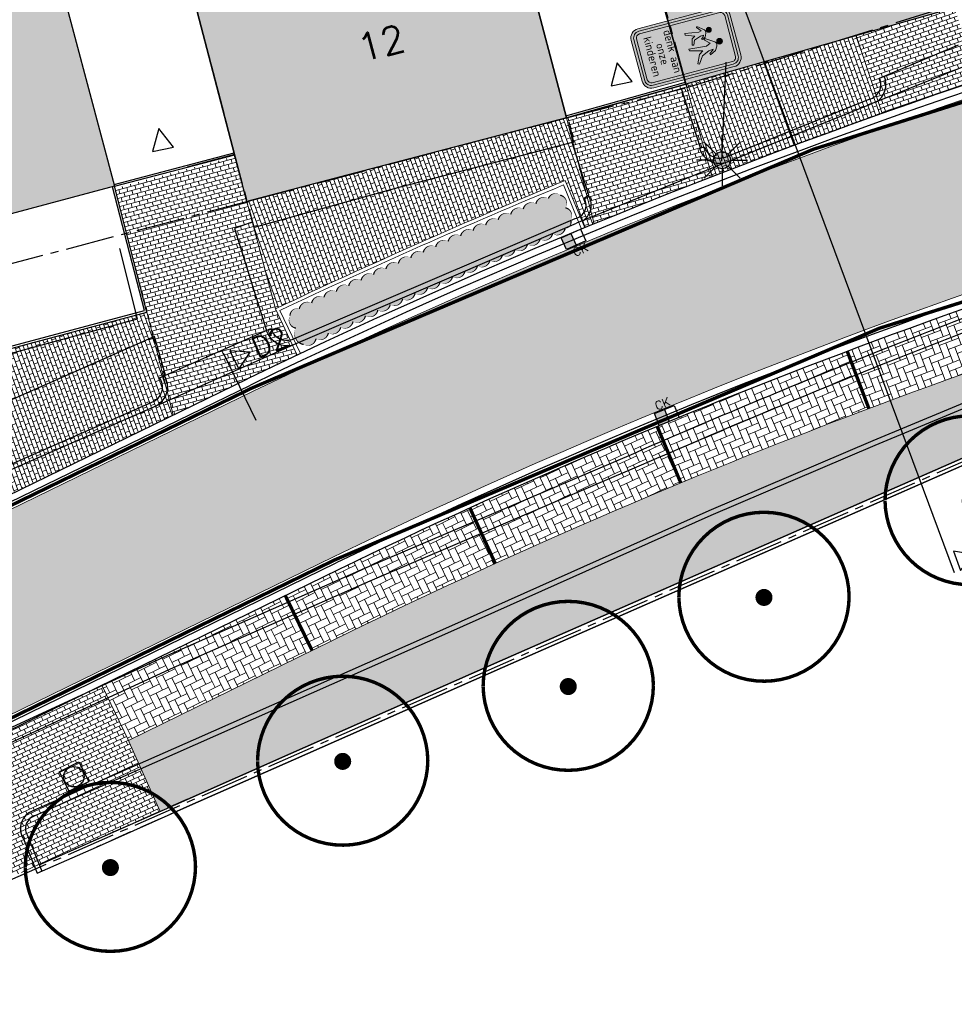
# Model space of a CAD drawing. Header units: metres. Extents: x 202922 to 203755, y 348928 to 349702.
# Tile 13 of 256: x 203115 to 203143, y 349309 to 349338. Entities that reach past the tile are written whole.
import ezdxf
from ezdxf.enums import TextEntityAlignment as Align

# ---------------------------------------------------------------- set-up
doc = ezdxf.new("R2010")
doc.units = ezdxf.units.M
for name, pattern in [('1-200 CENTER', [4.28625, 2.8575, -0.47625, 0.47625, -0.47625]), ('1-200 HIDDEN', [0.9525, 0.635, -0.3175]), ('PH 1-1 STREEP', [2, 1, -1])]:
    doc.linetypes.add(name, pattern=pattern)
for name, color, linetype in [('bgt.onbegroeidterreindeel', 252, 'Continuous'), ('PH-BEST-BEBOUWING', 1, 'Continuous'), ('PH-BEST-BEBOUWING-ARCERING', 254, 'Continuous'), ('PH-BEST-HUISNUMMER', 7, 'Continuous'), ('PH-BEST-INRIT', 8, 'Continuous'), ('PH-BEST-KADASTRALE-GRENS', 240, '1-200 CENTER'), ('PH-BEST-MUUR-INDICATIEF INGETEKEND', 1, 'Continuous'), ('PH-BEST-POORT', 8, '1-200 HIDDEN'), ('PH-INM-BOOM-HANDHAVEN', 96, 'Continuous'), ('PH-INM-HEKWERK', 6, '1-200 HEKWERK'), ('PH-INM-KANTVERHARDING', 253, 'Continuous'), ('PH-NIEUW-AAND-N-PROF', 1, 'Continuous'), ('PH-NIEUW-BAND-5-20', 150, 'Continuous'), ('PH-NIEUW-BEBORDING BLOCKS', 7, 'Continuous'), ('PH-NIEUW-BEPLANTING- OMRANDING', 96, 'Continuous'), ('PH-NIEUW-BEPLANTING-BLOKHAAG', 75, 'Continuous'), ('PH-NIEUW-KANTLAAG-SBS', 20, '1-200 HIDDEN'), ('PH-NIEUW-LICHTMAST-KROMMAST', 50, 'Continuous'), ('PH-RIO-KOLK', 7, 'Continuous'), ('PH-RIO-PUTRAND-AANBRENGEN', 7, 'Continuous')]:
    doc.layers.add(name, color=color, linetype=linetype)
doc.layers.add('PH-NIEUW-AFSCHEIDING MATERIAAL PARKEERVAK', color=7, linetype='PH 1-1 STREEP', true_color=0x93272c)
for name, color, linetype, lineweight in [('PH-NIEUW-AFSCHEIDING PARKEERVAK MAATVOERING', 252, 'Continuous', 5), ('PH-NIEUW-OPSLUITBAND-10', 240, 'Continuous', 18), ('PH-NIEUW-OPSLUITBAND-6', 30, 'Continuous', 30), ('PH-NIEUW-SBS-KF-ELLEBOOGVERBAND-BRUIN-PVAK', 252, 'Continuous', 5)]:
    doc.layers.add(name, color=color, linetype=linetype, lineweight=lineweight)
for name, color, linetype, lineweight, true_color in [('PH-NIEUW-SBS-DF-HALFSTEENSVERBAND-ROOD-INRIT (1.5-3))', 7, 'Continuous', 5, 0x93272c), ('PH-NIEUW-SBS-DF-HALFSTEENSVERBAND-ROOD-INRIT (GROTER 3)', 7, 'Continuous', 5, 0x93272c), ('PH-NIEUW-SBS-DF-HALFSTEENSVERBAND-ROOD-TROTTOIR (1.5-3)', 7, 'Continuous', 5, 0x93272c), ('PH-NIEUW-SBS-DF-HALFSTEENSVERBAND-ROOD-TROTTOIR (GROTER 3)', 7, 'Continuous', 5, 0x93272c), ('PH-NIEUW-SBS-KF-ROOD-BRUIN- KEPERVERBAND RIJWEG', 7, 'Continuous', 5, 0x572d2d)]:
    doc.layers.add(name, color=color, linetype=linetype, lineweight=lineweight, true_color=true_color)
doc.styles.add('NLCS-RVV-M200-T25', font='txt')
doc.styles.add('ROMANS', font='romans.shx')
doc.linetypes.add('1-200 HEKWERK', pattern='A,1.5,-0.4,["X",ROMANS,S=0.24,R=0,X=-0.275,Y=-0.12],-0.05', length=1.95)
pattern_1 = [(116, (193788.3856485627, 315245.541670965), (-0.2717119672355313, 0.09355793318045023), [0.6095999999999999, -0.2032]), (206, (193788.2965716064, 315245.7243057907), (-0.2717119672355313, 0.09355793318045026), [0.6096, -0.2032])]
pattern_2 = [(110, (0, 0), (-0.1145673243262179, -0.04169909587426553), []), (200, (0, 0), (-0.07286822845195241, -0.1562664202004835), [0.12192, -0.12192])]

# ---------------------------------------------------------------- blocks, each defined once
blk = doc.blocks.new('INRITSYMBOOL')
at = {"layer": 'PH-BEST-INRIT'}
blk.add_lwpolyline([(-0.3150000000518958, 0.6299999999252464), (0, 0), (0.3149999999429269, 0.6299999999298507)], close=True, dxfattribs=at)
blk = doc.blocks.new('*U18')
at = {"const_width": 0.1}
blk.add_lwpolyline([(-2.499880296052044, 0.003529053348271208, 0.990402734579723), (2.499814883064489, 0.03042285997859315, 0.990402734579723), (-2.499936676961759, 0.01779357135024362)], format="xyb", dxfattribs=at)
at = {"linetype": 'Continuous', "const_width": 0.25}
blk.add_lwpolyline([(-0.125, 0, 1), (0.125, 0, 1)], format="xyb", close=True, dxfattribs=at)
blk = doc.blocks.new('A$Cca2c030c')
at = {"true_color": 0xffe100}
h = blk.add_hatch(color=2, dxfattribs=at)
h.dxf.hatch_style = 1
h.paths.add_polyline_path([(0.7000000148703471, 7.500000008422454), (2.250000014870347, 7.500000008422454), (2.250000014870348, 7.300000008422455), (0.7000000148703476, 7.300000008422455, 0.414213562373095), (0.2000000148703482, 6.800000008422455), (0.2000000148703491, 0.7000000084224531, 0.4142135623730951), (0.7000000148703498, 0.2000000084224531), (2.25000001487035, 0.200000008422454), (2.250000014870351, 8.422453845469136e-09), (0.7000000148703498, 8.422452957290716e-09, -0.4142135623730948), (1.487034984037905e-08, 0.7000000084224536), (1.487034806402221e-08, 6.800000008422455, -0.4142135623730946)])
at = {"true_color": 0xffffff}
h = blk.add_hatch(color=7, dxfattribs=at)
h.dxf.hatch_style = 1
h.paths.add_polyline_path([(2.250000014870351, 0.4000000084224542), (2.250000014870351, 0.200000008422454), (0.7000000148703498, 0.2000000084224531, -0.4142135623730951), (0.2000000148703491, 0.7000000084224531), (0.2000000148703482, 6.800000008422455, -0.414213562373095), (0.7000000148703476, 7.300000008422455), (2.250000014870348, 7.300000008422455), (2.250000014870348, 7.100000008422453), (0.7000000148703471, 7.100000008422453, 0.4142135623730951), (0.4000000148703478, 6.800000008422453), (0.40000001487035, 0.7000000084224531, 0.4142135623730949), (0.7000000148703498, 0.4000000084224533)])
at = {"true_color": 0xffe100}
h = blk.add_hatch(color=2, dxfattribs=at)
h.dxf.hatch_style = 1
h.paths.add_polyline_path([(4.500000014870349, 6.800000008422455), (4.50000001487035, 0.7000000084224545, -0.4142135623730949), (3.800000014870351, 8.422455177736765e-09), (2.250000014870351, 8.422453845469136e-09), (2.25000001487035, 0.200000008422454), (3.800000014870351, 0.2000000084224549, 0.414213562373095), (4.300000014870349, 0.7000000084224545), (4.300000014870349, 6.800000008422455, 0.4142135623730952), (3.800000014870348, 7.300000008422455), (2.250000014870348, 7.300000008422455), (2.250000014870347, 7.500000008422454), (3.800000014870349, 7.500000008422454, -0.4142135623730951)])
at = {"true_color": 0xffffff}
h = blk.add_hatch(color=7, dxfattribs=at)
h.dxf.hatch_style = 1
h.paths.add_polyline_path([(3.800000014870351, 0.4000000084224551, 0.4142135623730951), (4.10000001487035, 0.7000000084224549), (4.100000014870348, 6.800000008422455, 0.4142135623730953), (3.800000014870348, 7.100000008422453), (2.250000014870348, 7.100000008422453), (2.250000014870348, 7.300000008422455), (3.800000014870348, 7.300000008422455, -0.4142135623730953), (4.300000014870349, 6.800000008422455), (4.300000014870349, 0.7000000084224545, -0.4142135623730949), (3.800000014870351, 0.2000000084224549), (2.250000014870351, 0.200000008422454), (2.250000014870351, 0.4000000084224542)])
at = {"true_color": 0xffe100}
h = blk.add_hatch(color=2, dxfattribs=at)
h.dxf.hatch_style = 1
edge = h.paths.add_edge_path()
edge.add_line((3.800000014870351, 0.4000000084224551), (0.70000001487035, 0.4000000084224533))
edge.add_arc((0.7000000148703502, 0.7000000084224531), 0.2999999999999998, 180, 269.99999999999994, ccw=False)
edge.add_line((0.4000000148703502, 0.7000000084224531), (0.400000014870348, 6.800000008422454))
edge.add_arc((0.700000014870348, 6.800000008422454), 0.3, 450.00000000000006, 540, ccw=False)
edge.add_line((0.7000000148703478, 7.100000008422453), (3.800000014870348, 7.100000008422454))
edge.add_arc((3.800000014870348, 6.800000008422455), 0.2999999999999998, 360, 449.99999999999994, ccw=False)
edge.add_line((4.100000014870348, 6.800000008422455), (4.10000001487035, 0.700000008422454))
edge.add_arc((3.800000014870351, 0.7000000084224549), 0.2999999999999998, 270, 359.99999999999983, ccw=False)
at = {"true_color": 0xff0000}
h = blk.add_hatch(color=1, dxfattribs=at)
h.dxf.hatch_style = 1
h.paths.add_polyline_path([(1.587583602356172, 5.705309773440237, 1), (1.229009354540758, 5.705309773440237, 1)])
h = blk.add_hatch(color=1, dxfattribs=at)
h.dxf.hatch_style = 1
h.paths.add_polyline_path([(2.85706634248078, 5.644582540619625), (2.938020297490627, 5.604105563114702), (3.111530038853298, 5.329379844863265), (3.215640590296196, 5.355407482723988), (3.001653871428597, 5.777615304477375), (2.724033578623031, 5.962679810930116, 0.3900159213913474), (2.374143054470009, 5.907729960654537), (1.954829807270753, 5.254191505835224), (2.056045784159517, 5.196370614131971), (2.37703762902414, 5.554944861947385), (2.518730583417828, 5.228187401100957), (2.405936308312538, 3.935559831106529), (2.54186364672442, 3.935559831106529), (2.787667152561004, 4.872484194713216), (2.981391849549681, 4.571754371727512), (3.629164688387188, 4.279684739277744), (3.675430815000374, 4.401139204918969), (3.13176852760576, 4.765502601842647), (2.894648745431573, 5.300481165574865)])
h = blk.add_hatch(color=1, dxfattribs=at)
h.dxf.hatch_style = 1
h.paths.add_polyline_path([(2.213653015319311, 6.250413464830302, 1), (2.627165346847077, 6.250413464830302, 1)])
h = blk.add_hatch(color=1, dxfattribs=at)
h.dxf.hatch_style = 1
h.paths.add_polyline_path([(1.856508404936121, 5.306246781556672), (1.602032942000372, 5.430595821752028, 0.2821419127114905), (1.330213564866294, 5.404568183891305), (0.960072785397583, 4.907195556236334), (1.020800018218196, 4.869589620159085), (1.336002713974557, 5.138526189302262), (1.393835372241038, 4.93901234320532), (1.226114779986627, 3.935559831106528), (1.350452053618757, 3.935559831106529), (1.590466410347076, 4.58330913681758), (1.732171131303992, 4.351978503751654), (2.194844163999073, 4.221840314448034), (2.212188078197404, 4.349083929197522), (1.870969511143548, 4.502355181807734), (1.714815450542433, 4.982383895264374), (1.688787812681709, 5.219503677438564), (1.807347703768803, 5.158764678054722), (1.934591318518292, 5.019966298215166), (1.995318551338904, 5.092260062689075)])
at = {"color": 250, "lineweight": 0, "true_color": 0x191919}
blk.add_lwpolyline([(3.800000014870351, 8.422454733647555e-09), (0.7000000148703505, 8.422452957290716e-09, -0.4142135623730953), (1.487034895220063e-08, 0.7000000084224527), (1.487034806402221e-08, 6.800000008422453, -0.4142135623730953), (0.7000000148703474, 7.500000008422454), (3.800000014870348, 7.500000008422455, -0.4142135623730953), (4.500000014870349, 6.800000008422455), (4.50000001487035, 0.7000000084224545, -0.4142135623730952)], format="xyb", close=True, dxfattribs=at)
at = {"color": 7, "lineweight": 0, "true_color": 0xffffff}
for points in [[(3.800000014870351, 0.2000000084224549), (0.70000001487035, 0.2000000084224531, -0.414213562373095), (0.2000000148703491, 0.7000000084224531), (0.2000000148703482, 6.800000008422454, -0.414213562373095), (0.7000000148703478, 7.300000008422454), (3.800000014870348, 7.300000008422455, -0.414213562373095), (4.300000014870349, 6.800000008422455), (4.300000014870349, 0.700000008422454, -0.414213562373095)], [(3.800000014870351, 0.4000000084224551), (0.70000001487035, 0.4000000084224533, -0.4142135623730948), (0.4000000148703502, 0.7000000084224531), (0.400000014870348, 6.800000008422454, -0.4142135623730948), (0.7000000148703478, 7.100000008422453), (3.800000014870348, 7.100000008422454, -0.4142135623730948), (4.100000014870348, 6.800000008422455), (4.10000001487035, 0.700000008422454, -0.4142135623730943)]]:
    blk.add_lwpolyline(points, format="xyb", close=True, dxfattribs=at)
at = {"color": 1, "lineweight": 0, "true_color": 0xff0000}
for points in [[(3.675430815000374, 4.401139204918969), (3.131768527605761, 4.765502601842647), (2.894648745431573, 5.300481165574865), (2.85706634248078, 5.644582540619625), (2.938020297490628, 5.604105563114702), (3.111530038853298, 5.329379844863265), (3.215640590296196, 5.355407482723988), (3.001653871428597, 5.777615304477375), (2.724033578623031, 5.962679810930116, 0.3900159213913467), (2.374143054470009, 5.907729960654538), (1.954829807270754, 5.254191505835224), (2.056045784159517, 5.196370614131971), (2.37703762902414, 5.554944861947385), (2.518730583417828, 5.228187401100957), (2.405936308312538, 3.935559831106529), (2.54186364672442, 3.935559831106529), (2.787667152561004, 4.872484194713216), (2.981391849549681, 4.571754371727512), (3.629164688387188, 4.279684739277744)], [(1.934591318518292, 5.019966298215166), (1.995318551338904, 5.092260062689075), (1.856508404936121, 5.306246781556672), (1.602032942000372, 5.430595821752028, 0.2821419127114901), (1.330213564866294, 5.404568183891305), (0.960072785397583, 4.907195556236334), (1.020800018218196, 4.869589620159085), (1.336002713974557, 5.138526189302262), (1.393835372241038, 4.93901234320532), (1.226114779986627, 3.935559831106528), (1.350452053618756, 3.935559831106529), (1.590466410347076, 4.58330913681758), (1.732171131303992, 4.351978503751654), (2.194844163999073, 4.221840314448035), (2.212188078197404, 4.349083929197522), (1.870969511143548, 4.502355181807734), (1.714815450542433, 4.982383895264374), (1.688787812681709, 5.219503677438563), (1.807347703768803, 5.158764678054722)]]:
    blk.add_lwpolyline(points, format="xyb", close=True, dxfattribs=at)
for centre, radius in [((1.408296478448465, 5.705309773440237), 0.1792871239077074), ((2.420409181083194, 6.250413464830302), 0.2067561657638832)]:
    blk.add_circle(centre, radius, dxfattribs=at)
at = {"color": 250, "true_color": 0x191919, "style": 'NLCS-RVV-M200-T25'}
for s, p in [('denk aan', (2.25000001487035, 2.434779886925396)), ('kinderen', (2.25000001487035, 0.8882016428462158)), ('onze', (2.25000001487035, 1.672360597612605))]:
    blk.add_text(s, height=0.5979398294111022, dxfattribs=at).set_placement(p, align=Align.CENTER)
blk = doc.blocks.new('*U37')
blk.add_hatch(color=256).paths.add_polyline_path([(0, 0.3735197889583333), (-0.3145617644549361, 0.3735197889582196), (-0.3145617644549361, 0), (0, 0)])
blk.add_line((0, 0.3735197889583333), (0, 0))
blk.add_lwpolyline([(0.3145617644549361, 0), (-0.3145617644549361, 0), (-0.3145617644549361, 0.3735197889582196), (0.3145617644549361, 0.373519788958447)], close=True)
at = {"style": 'ROMANS'}
blk.add_attdef('CK', (-0.2105282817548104, 0.4292233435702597), '', height=0.25, dxfattribs=at)
blk = doc.blocks.new('*U39')
blk.add_hatch(color=256).paths.add_polyline_path([(0, 0.3735197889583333), (-0.3145617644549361, 0.3735197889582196), (-0.3145617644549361, 0), (0, 0)])
blk.add_line((0, 0.3735197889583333), (0, 0))
blk.add_lwpolyline([(0.3145617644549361, 0), (-0.3145617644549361, 0), (-0.3145617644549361, 0.3735197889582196), (0.3145617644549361, 0.373519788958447)], close=True)
at = {"style": 'ROMANS'}
blk.add_attdef('CK', (-0.1689695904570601, -0.3006113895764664), '', height=0.25, dxfattribs=at)
blk = doc.blocks.new('A$C6E307431')
blk.add_hatch(color=256).paths.add_polyline_path([(0.678998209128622, 0.5102939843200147, 1), (0.821001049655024, 0.989705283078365, 1)])
at = {"color": 9, "flags": 128}
for points in [[(0.7499996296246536, 0.9999996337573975), (0.7499996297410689, 1.499999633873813)], [(0.5729996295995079, 0.9269996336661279), (0.2199996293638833, 1.279999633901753)], [(0.9269996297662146, 0.9269996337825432), (1.279999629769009, 1.279999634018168)], [(0.4999996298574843, 0.7499996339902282), (-3.703753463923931e-07, 0.7499996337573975)], [(0.9999996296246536, 0.7499996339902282), (1.499999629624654, 0.7499996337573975)], [(0.5729996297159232, 0.5729996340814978), (0.2199996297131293, 0.2199996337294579)], [(0.7499996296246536, 0.4999996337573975), (0.749999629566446, -3.660097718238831e-07)], [(0.9269996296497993, 0.5729996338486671), (1.279999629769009, 0.2199996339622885)]]:
    blk.add_lwpolyline(points, dxfattribs=at)
at = {"color": 9}
blk.add_circle((0.7499996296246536, 0.7499996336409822), 0.2499999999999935, dxfattribs=at)
blk = doc.blocks.new('*U31')
for p, q in [((-0.3250000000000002, 0.3249999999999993), (-0.3250000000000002, -0.3250000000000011)), ((-0.3250000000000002, 0.3249999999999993), (0.3250000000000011, 0.3249999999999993)), ((0.3250000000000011, 0.3249999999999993), (0.3249999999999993, -0.3250000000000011)), ((-0.3250000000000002, -0.3250000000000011), (0.3249999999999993, -0.3250000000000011))]:
    blk.add_line(p, q)
blk.add_circle((0, 0), 0.3)

msp = doc.modelspace()

# ---------------------------------------------------------------- hatches: boundary and pattern name
at = {"layer": 'PH-BEST-BEBOUWING-ARCERING'}
for points in [[(203126.778, 349396.225), (203125.933, 349399.255), (203126.116, 349399.306), (203125.367, 349401.87), (203125.269, 349401.843), (203117.244, 349399.601), (203117.876, 349397.339), (203125.774, 349368.421), (203133.01, 349341.93), (203134.65, 349336.16), (203140.153, 349337.725), (203142.352, 349338.35), (203142.531, 349338.401), (203140.324, 349346.038), (203140.698, 349346.177), (203139.361, 349353.406), (203138.088, 349358.948), (203137.739, 349358.891), (203134.402, 349370.71), (203132.995, 349375.762), (203129.768, 349386.808), (203129.43, 349386.717)], [(203131.14, 349335.17), (203124.511, 349333.432), (203121.76, 349332.71), (203121.397, 349334.094), (203120.24, 349338.51), (203116.214, 349353.82), (203113.237, 349365.151), (203118.609, 349366.618), (203121.54, 349355.232), (203122.736, 349355.549), (203125.001, 349346.995), (203125.582, 349344.801), (203126.188, 349342.47), (203128.699, 349343.074), (203129.04, 349343.154), (203129.092, 349343.168), (203129.62, 349340.97)], [(203107.917, 349330.508), (203107.208, 349333.181), (203105.997, 349337.751), (203106.23, 349337.812), (203106.119, 349338.234), (203104.103, 349345.609), (203110.655, 349347.334), (203112.724, 349339.558), (203115.942, 349340.414), (203117.874, 349333.157), (203110.946, 349331.314), (203108.539, 349330.674)]]:
    msp.add_hatch(color=256, dxfattribs=at).paths.add_polyline_path(points)
at = {"layer": 'PH-NIEUW-BEPLANTING-BLOKHAAG'}
h = msp.add_hatch(color=256, dxfattribs=at)
h.dxf.hatch_style = 1
edge = h.paths.add_edge_path()
edge.add_arc((203123.5456165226, 349328.7264184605), 0.2441548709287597, 240.1418346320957, 350.1418345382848)
edge.add_arc((203123.9081745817, 349328.8961010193), 0.2441548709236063, 240.0187502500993, 350.0187501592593)
edge.add_arc((203124.2710963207, 349329.0650043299), 0.2441548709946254, 239.8956658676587, 349.8956657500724)
edge.add_arc((203124.6343800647, 349329.2331276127), 0.2441548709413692, 239.7725814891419, 349.7725813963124)
edge.add_arc((203124.9980241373, 349329.400470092), 0.2441548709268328, 239.6494971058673, 349.6494970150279)
edge.add_arc((203125.3620268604, 349329.5670309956), 0.2441548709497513, 239.5264127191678, 349.526412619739)
edge.add_arc((203125.7263865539, 349329.7328095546), 0.2441548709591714, 239.4033283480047, 349.4033282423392)
edge.add_arc((203126.0911015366, 349329.8978050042), 0.2441548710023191, 239.2802439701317, 349.2802438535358)
edge.add_arc((203126.4561701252, 349330.0620165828), 0.2441548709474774, 239.1571595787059, 349.1571594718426)
edge.add_arc((203126.821590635, 349330.2254435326), 0.2441548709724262, 239.0340752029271, 349.0340750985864)
edge.add_arc((203127.1873613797, 349330.3880850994), 0.2441548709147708, 238.9109908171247, 348.9109907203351)
edge.add_arc((203127.5534806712, 349330.5499405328), 0.2441548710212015, 238.7879064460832, 348.7879063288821)
edge.add_arc((203127.91994682, 349330.7110090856), 0.2441548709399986, 238.6648220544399, 348.6648219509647)
edge.add_arc((203128.2867581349, 349330.8712900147), 0.2441548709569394, 238.5417376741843, 348.5417375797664)
edge.add_arc((203128.653912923, 349331.0307825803), 0.2441548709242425, 238.4186532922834, 348.418653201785)
edge.add_arc((203129.0214094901, 349331.1894860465), 0.2441548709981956, 238.2955689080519, 348.2955687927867)
edge.add_arc((203129.3892461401, 349331.3473996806), 0.2441548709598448, 238.17248453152, 348.1724844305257)
edge.add_arc((203129.7574211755, 349331.5045227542), 0.244154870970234, 238.0494001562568, 348.0494000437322)
edge.add_arc((203130.1259328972, 349331.660854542), 0.2441548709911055, 237.9263157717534, 347.9263156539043)
edge.add_arc((203130.4947796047, 349331.8163943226), 0.2441548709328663, 237.8032313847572, 347.8032312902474)
edge.add_arc((203130.8639595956, 349331.9711413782), 0.2441548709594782, 237.6801470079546, 347.6801469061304)
edge.add_arc((203131.0996991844, 349332.0954727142), 0.1764485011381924, 270.9069102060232, 380.9069101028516)
edge.add_arc((203131.0587221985, 349332.2897950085), 0.2441549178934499, 327.4520768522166, 437.4520767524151)
edge.add_arc((203130.9059579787, 349332.6594747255), 0.2441549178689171, 327.4520768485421, 437.4520767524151)
edge.add_arc((203130.8204531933, 349332.7264031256), 0.2203905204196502, 51.04926172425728, 161.0492616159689)
edge.add_arc((203130.4815973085, 349332.5915672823), 0.2441548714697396, 57.71493222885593, 167.7149321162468)
edge.add_arc((203130.1130637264, 349332.4368305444), 0.2441548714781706, 57.83735909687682, 167.8373589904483)
edge.add_arc((203129.7448616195, 349332.2813066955), 0.2441548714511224, 57.9597859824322, 167.9597858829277)
edge.add_arc((203129.3769926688, 349332.1249964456), 0.2441548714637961, 58.08221285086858, 168.0822127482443)
edge.add_arc((203129.0094585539, 349331.9679005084), 0.2441548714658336, 58.20463973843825, 168.2046396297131)
edge.add_arc((203128.6422609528, 349331.810019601), 0.2441548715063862, 58.32706661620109, 168.3270664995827)
edge.add_arc((203128.2754015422, 349331.6513544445), 0.2441548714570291, 58.44949349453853, 168.4494934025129)
edge.add_arc((203127.9088819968, 349331.491905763), 0.2441548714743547, 58.57192037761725, 168.5719202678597)
edge.add_arc((203127.5427039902, 349331.3316742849), 0.2441548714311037, 58.69434724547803, 168.6943471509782)
edge.add_arc((203127.1768691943, 349331.1706607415), 0.2441548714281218, 58.81677411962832, 168.8167740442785)
edge.add_arc((203126.8113792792, 349331.0088658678), 0.2441548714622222, 58.93920100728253, 168.9392009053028)
edge.add_arc((203126.4462359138, 349330.8462904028), 0.2441548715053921, 59.06162789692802, 169.0616277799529)
edge.add_arc((203126.0814407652, 349330.6829350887), 0.2441548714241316, 59.18405476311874, 169.1840546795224)
edge.add_arc((203125.716995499, 349330.5188006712), 0.244154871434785, 59.30648165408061, 169.3064815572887)
edge.add_arc((203125.3529017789, 349330.3538878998), 0.2441548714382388, 59.42890852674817, 169.4289084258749)
edge.add_arc((203124.9891612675, 349330.1881975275), 0.2441548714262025, 59.55133540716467, 169.5513353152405)
edge.add_arc((203124.6257756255, 349330.0217303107), 0.2441548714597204, 59.67376229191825, 169.6737621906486)
edge.add_arc((203124.2627465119, 349329.8544870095), 0.2441548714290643, 59.79618916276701, 169.7961890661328)
edge.add_arc((203123.9000755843, 349329.6864683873), 0.2441548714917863, 59.91861605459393, 169.9186159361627)
edge.add_arc((203123.5377644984, 349329.5176752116), 0.2441548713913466, 60.04104292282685, 170.0410428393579)
edge.add_arc((203123.2324876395, 349329.363564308), 0.2067531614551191, 71.7344368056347, 181.7344366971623)
edge.add_arc((203123.2379007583, 349329.2363218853), 0.2441549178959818, 150.2956901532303, 260.2956900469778)
edge.add_arc((203123.4787997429, 349328.8347514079), 0.3247253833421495, 150.2956901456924, 260.2956900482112)
at = {"layer": 'PH-NIEUW-SBS-DF-HALFSTEENSVERBAND-ROOD-INRIT (1.5-3))'}
h = msp.add_hatch(dxfattribs=at)
h.set_pattern_fill('AR-B816', color=256, scale=0.0006, angle=19)
h.set_pattern_definition([(19, (0, 0), (-0.03969326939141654, 0.1152776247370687), []), (109, (0, 0), (-0.1549708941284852, 0.07558435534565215), [0.12192, -0.12192])])
h.paths.add_polyline_path([(203142.530994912, 349338.4009985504), (203142.352, 349338.35), (203140.153, 349337.725), (203139.6487204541, 349337.5815877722), (203140.4112468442, 349335.2956620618, -0.004034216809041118), (203143.2472887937, 349336.2781684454)])
h = msp.add_hatch(dxfattribs=at)
h.set_pattern_fill('AR-B816', color=256, scale=0.0006, angle=16)
h.set_pattern_definition([(16, (0, 0), (-0.03360570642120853, 0.1171970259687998), []), (106, (0, 0), (-0.1508027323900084, 0.0835913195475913), [0.12192, -0.12192])])
h.paths.add_polyline_path([(203131.14, 349335.17), (203131.956091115, 349332.0559681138, -0.005010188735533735), (203135.4173590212, 349333.4393634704), (203134.65, 349336.16)])
at = {"layer": 'PH-NIEUW-SBS-DF-HALFSTEENSVERBAND-ROOD-INRIT (GROTER 3)'}
h = msp.add_hatch(dxfattribs=at)
h.set_pattern_fill('AR-B816', color=256, scale=0.0006, angle=15)
h.set_pattern_definition([(15, (193788.3856485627, 315245.541670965), (-0.03155521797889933, 0.1177656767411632), []), (105, (193788.3856485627, 315245.541670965), (-0.1493208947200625, 0.08621045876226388), [0.12192, -0.12192])])
edge = h.paths.add_edge_path()
edge.add_line((203121.4122222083, 349334.0359627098), (203117.8889007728, 349333.0988772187))
edge.add_line((203117.8889007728, 349333.0988772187), (203119.5929666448, 349326.4519033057))
edge.add_line((203119.5929666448, 349326.4519033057), (203121.7727254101, 349327.5054533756))
edge.add_arc((203202.7140954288, 349160.0405499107), 185.9999980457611, 115.29569009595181, 115.7960264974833, ccw=False)
edge.add_line((203123.2381831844, 349328.2058811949), (203122.5972484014, 349329.5620532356))
edge.add_line((203122.5972484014, 349329.5620532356), (203121.76, 349332.71))
edge.add_line((203121.76, 349332.71), (203121.4122222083, 349334.0359627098))
h = msp.add_hatch(dxfattribs=at)
h.set_pattern_fill('AR-B816', color=256, scale=0.0006, angle=25)
h.set_pattern_definition([(25.00000000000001, (0, 0), (-0.05152561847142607, 0.1104970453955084), []), (115, (0, 0), (-0.1620226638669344, 0.05897142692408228), [0.12192, -0.12192])])
h.paths.add_polyline_path([(203110.7554645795, 349315.2214410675), (203112.4144734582, 349311.8169327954), (203113.1543285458, 349312.1441445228), (203117.258993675, 349313.9453372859), (203119.2077082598, 349314.8115746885), (203118.2670943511, 349316.9276117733), (203117.4940634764, 349318.5141907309)])
at = {"layer": 'PH-NIEUW-SBS-DF-HALFSTEENSVERBAND-ROOD-TROTTOIR (1.5-3)'}
h = msp.add_hatch(dxfattribs=at)
h.set_pattern_fill('AR-B816', color=256, scale=0.0006, angle=110)
h.set_pattern_definition(pattern_2)
h.paths.add_polyline_path([(203139.6487204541, 349337.5815877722), (203134.65, 349336.16), (203135.4173590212, 349333.4393634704, -0.007161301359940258), (203140.4112468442, 349335.2956620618)])
h = msp.add_hatch(dxfattribs=at)
h.set_pattern_fill('AR-B816', color=256, scale=0.0006, angle=110)
h.set_pattern_definition(pattern_2)
h.paths.add_polyline_path([(203131.1058682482, 349333.3279154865), (203131.6787340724, 349331.9416165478, -0.0004032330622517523), (203131.956091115, 349332.0559681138), (203131.14, 349335.17), (203124.511, 349333.432), (203121.76, 349332.71), (203122.5972484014, 349329.5620532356, -0.01240824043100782)])
h = msp.add_hatch(dxfattribs=at)
h.set_pattern_fill('AR-B816', color=256, scale=0.0006, angle=115)
h.set_pattern_definition([(115, (0, 0), (-0.1104970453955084, -0.05152561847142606), []), (205, (0, 0), (-0.0589714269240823, -0.1620226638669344), [0.12192, -0.12192])])
edge = h.paths.add_edge_path()
edge.add_line((203125.2536971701, 349320.3024793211), (203118.282481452, 349316.8960328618))
edge.add_line((203118.282481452, 349316.8960328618), (203118.2672581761, 349316.9272755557))
edge.add_line((203118.2672581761, 349316.9272755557), (203119.2077082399, 349314.8115747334))
edge.add_line((203119.2077082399, 349314.8115747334), (203120, 349315.1637620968))
edge.add_line((203120, 349315.1637620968), (203123.045, 349316.507))
edge.add_line((203123.045, 349316.507), (203129.188, 349319.216))
edge.add_line((203129.188, 349319.216), (203150.048551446, 349328.3726281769))
edge.add_line((203150.048551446, 349328.3726281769), (203150.4074201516, 349328.4923154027))
edge.add_line((203150.4074201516, 349328.4923154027), (203149.9287644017, 349330.0338090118))
edge.add_arc((203202.7140962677, 349160.0405481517), 177.9999999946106, 107.2503139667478, 115.7961005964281)
edge.add_line((203125.2538674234, 349320.3025615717), (203125.2536971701, 349320.3024793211))
at = {"layer": 'PH-NIEUW-SBS-DF-HALFSTEENSVERBAND-ROOD-TROTTOIR (GROTER 3)'}
h = msp.add_hatch(dxfattribs=at)
h.set_pattern_fill('AR-B816', color=256, scale=0.0006, angle=110)
h.set_pattern_definition(pattern_2)
h.paths.add_polyline_path([(203118.8198579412, 349329.4675340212), (203108.8419512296, 349326.8064452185), (203110.2530746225, 349321.9376221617), (203119.5929666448, 349326.4519033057)])
at = {"layer": 'PH-NIEUW-SBS-KF-ELLEBOOGVERBAND-BRUIN-PVAK'}
h = msp.add_hatch(dxfattribs=at)
h.set_pattern_fill('AR-HBONE', color=256, scale=0.002, angle=66)
h.set_pattern_definition([(111, (193788.3856485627, 315245.541670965), (-0.2625239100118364, 0.1168831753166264), [0.6096, -0.2032]), (201, (193788.312828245, 315245.7313743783), (-0.2625239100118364, 0.1168831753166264), [0.6096, -0.2032])])
h.paths.add_polyline_path([(203145.6144873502, 349328.6336519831), (203145.0339396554, 349330.3374639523, 0.008341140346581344), (203139.3853436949, 349328.3186189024), (203140.0224145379, 349326.635125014, -0.008341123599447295)])
h = msp.add_hatch(dxfattribs=at)
h.set_pattern_fill('AR-HBONE', color=256, scale=0.002, angle=68)
h.set_pattern_definition([(113, (193788.3856485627, 315245.541670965), (-0.2664431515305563, 0.1076500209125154), [0.6096, -0.2032]), (203, (193788.3062520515, 315245.7287174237), (-0.2664431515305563, 0.1076500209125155), [0.6096, -0.2032])])
h.paths.add_polyline_path([(203140.0224145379, 349326.635125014), (203139.3853436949, 349328.3186189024, 0.008341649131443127), (203133.8068971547, 349326.1123335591), (203134.4997817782, 349324.4510322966, -0.008341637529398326)])
h = msp.add_hatch(dxfattribs=at)
h.set_pattern_fill('AR-HBONE', color=256, scale=0.002, angle=70)
h.set_pattern_definition([(115, (193788.3856485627, 315245.541670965), (-0.2700377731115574, 0.09828571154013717), [0.6096, -0.2032]), (205, (193788.2997725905, 315245.7258325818), (-0.2700377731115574, 0.0982857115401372), [0.6096, -0.2032])])
h.paths.add_polyline_path([(203134.4997817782, 349324.4510322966), (203133.8068971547, 349326.1123335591, 0.008342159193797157), (203128.304822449, 349323.7210294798), (203129.0527493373, 349322.0837706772, -0.008342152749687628)])
h = msp.add_hatch(dxfattribs=at)
h.set_pattern_fill('AR-HBONE', color=256, scale=0.002, angle=71)
h.set_pattern_definition(pattern_1)
edge = h.paths.add_edge_path()
edge.add_line((203129.0527493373, 349322.0837706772), (203128.304822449, 349323.7210294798))
edge.add_arc((203202.7140962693, 349160.0405481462), 179.8000000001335, 114.446581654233, 115.7960264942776)
edge.add_line((203124.4707711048, 349321.9232898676), (203122.8848113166, 349321.1483263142))
edge.add_line((203122.8848113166, 349321.1483263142), (203123.6733373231, 349319.5302451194))
edge.add_line((203123.6733373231, 349319.5302451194), (203125.2566838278, 349320.3039228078))
edge.add_arc((203202.7140962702, 349160.0405481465), 178.0000000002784, 114.4455186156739, 115.79509369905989, ccw=False)
h = msp.add_hatch(dxfattribs=at)
h.set_pattern_fill('AR-HBONE', color=256, scale=0.002, angle=71)
h.set_pattern_definition(pattern_1)
h.paths.add_polyline_path([(203123.6733125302, 349319.5302330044), (203122.8848113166, 349321.1483263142), (203117.4940634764, 349318.5141907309), (203118.2825167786, 349316.896050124)])
at = {"layer": 'PH-NIEUW-SBS-KF-ROOD-BRUIN- KEPERVERBAND RIJWEG'}
h = msp.add_hatch(dxfattribs=at)
h.set_pattern_fill('AR-HBONE', color=256, scale=0.002, angle=12)
h.set_pattern_definition([(57, (0, 0), (-0.05974720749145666, 0.2810885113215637), [0.6096, -0.2032]), (147, (0.1106705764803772, 0.1704177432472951), (-0.05974720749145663, 0.2810885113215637), [0.6096, -0.2032])])
edge = h.paths.add_edge_path()
edge.add_arc((203202.714096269, 349160.0405481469), 180.1999999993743, 99.2088542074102, 115.7960191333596)
edge.add_line((203124.2967244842, 349322.2834395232), (203097.7061397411, 349309.2902153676))
edge.add_line((203097.7061397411, 349309.2902153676), (203095.2628812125, 349314.1449357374))
edge.add_line((203095.2628812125, 349314.1449357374), (203121.9467928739, 349327.1453137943))
edge.add_arc((203202.714096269, 349160.0405481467), 185.5999999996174, 99.20885420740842, 115.79602649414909, ccw=False)
edge.add_line((203173.0118354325, 349343.2484510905), (203173.8760175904, 349337.9180487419))

# ---------------------------------------------------------------- linework, layer by layer
at = {"layer": 'bgt.onbegroeidterreindeel'}
for points in [[(203120, 349389.5621157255), (203125.774, 349368.421), (203133.01, 349341.93), (203134.65, 349336.16), (203131.14, 349335.17), (203129.62, 349340.97), (203129.092, 349343.168), (203129.04, 349343.154), (203128.699, 349343.074), (203126.188, 349342.47), (203125.582, 349344.801), (203125.001, 349346.995), (203122.736, 349355.549), (203121.54, 349355.232), (203120, 349361.2144087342)], [(203120, 349339.4226676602), (203120.24, 349338.51), (203121.397, 349334.094), (203120, 349333.7224447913)], [(203120, 349315.1637620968), (203123.045, 349316.507), (203129.188, 349319.216), (203150.048551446, 349328.3726281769)], [(203120.0807207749, 349314.9807753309), (203123.125720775, 349316.3240132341), (203129.2685426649, 349319.0329346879), (203150.1289372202, 349328.1894939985)]]:
    msp.add_lwpolyline(points, dxfattribs=at)
at = {"layer": 'PH-BEST-BEBOUWING'}
for points in [[(203117.244, 349399.601), (203125.269, 349401.843), (203125.367, 349401.87), (203126.116, 349399.306), (203125.933, 349399.255), (203126.778, 349396.225), (203129.43, 349386.717), (203129.768, 349386.808), (203132.995, 349375.762), (203134.402, 349370.71), (203137.739, 349358.891), (203138.088, 349358.948), (203139.361, 349353.406), (203140.698, 349346.177), (203140.324, 349346.038), (203142.531, 349338.401), (203142.352, 349338.35), (203140.153, 349337.725), (203134.65, 349336.16), (203133.01, 349341.93), (203125.774, 349368.421), (203117.876, 349397.339), (203117.244, 349399.601)], [(203131.14, 349335.17), (203124.511, 349333.432), (203121.76, 349332.71), (203121.397, 349334.094), (203120.24, 349338.51), (203116.214, 349353.82), (203113.237, 349365.151), (203118.609, 349366.618), (203121.54, 349355.232), (203122.736, 349355.549), (203125.001, 349346.995), (203125.582, 349344.801), (203126.188, 349342.47), (203128.699, 349343.074), (203129.04, 349343.154), (203129.092, 349343.168), (203129.62, 349340.97), (203131.14, 349335.17)], [(203107.917, 349330.508), (203107.208, 349333.181), (203105.997, 349337.751), (203106.23, 349337.812), (203106.119, 349338.234), (203104.103, 349345.609), (203110.655, 349347.334), (203112.724, 349339.558), (203115.942, 349340.414), (203117.874, 349333.157), (203110.946, 349331.314), (203108.539, 349330.674), (203107.917, 349330.508)]]:
    msp.add_lwpolyline(points, close=True, dxfattribs=at)
at = {"layer": 'PH-BEST-KADASTRALE-GRENS', "ltscale": 0.5}
for p, q in [((203117.453, 349349.124), (203121.76, 349332.71)), ((203134.681, 349336.054), (203142.506, 349338.486)), ((203108.169, 349329.138), (203121.76, 349332.71)), ((203110.632, 349310.963), (203150.424, 349328.43))]:
    msp.add_line(p, q, dxfattribs=at)
for points in [[(203116.735, 349401.625), (203117.876, 349397.339), (203134.681, 349336.054)], [(203121.76, 349332.71), (203131.14, 349335.17), (203134.681, 349336.054)], [(203121.76, 349332.71), (203131.14, 349335.17), (203134.681, 349336.054)]]:
    msp.add_lwpolyline(points, dxfattribs=at)
at = {"layer": 'PH-BEST-MUUR-INDICATIEF INGETEKEND'}
for points in [[(203150.048551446, 349328.3726281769), (203129.188, 349319.216), (203123.045, 349316.507), (203120, 349315.1637620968)], [(203150.1289372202, 349328.1894939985), (203129.2687180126, 349319.0330120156), (203123.1256994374, 349316.3240038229), (203120.0807207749, 349314.9807753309)], [(203115.5959290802, 349312.9971491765), (203117.3393596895, 349313.7621944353), (203120.0806442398, 349314.9809488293)], [(203115.6596650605, 349313.243526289), (203117.258993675, 349313.9453372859), (203119.9999236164, 349315.1639352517)]]:
    msp.add_lwpolyline(points, dxfattribs=at)
at = {"layer": 'PH-BEST-POORT'}
for points in [[(203119.9994820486, 349315.1635327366), (203117.2581209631, 349313.944951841)], [(203120.0807207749, 349314.9807753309), (203117.3393596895, 349313.7621944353)]]:
    msp.add_lwpolyline(points, dxfattribs=at)
at = {"layer": 'PH-INM-HEKWERK', "flags": 128}
msp.add_lwpolyline([(203108.6776311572, 349329.2716789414), (203109.4138, 349326.8293), (203113.5206, 349327.9132), (203114.4078, 349328.1415), (203118.5471, 349329.2663), (203118.0255, 349331.3365)], dxfattribs=at)
at = {"layer": 'PH-INM-KANTVERHARDING'}
for p, q in [((203140.3310446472, 349336.3350017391), (203142.6577159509, 349337.3083635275)), ((203135.8102054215, 349334.0175545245), (203140.0293184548, 349335.7146867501)), ((203135.0526, 349334.2784), (203135.1974574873, 349334.3173398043)), ((203131.7994, 349332.901), (203131.6665339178, 349332.8006061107)), ((203119.1952038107, 349327.5363893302), (203122.46528614, 349328.9827459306)), ((203119.0971, 349326.7185), (203123.1413, 349328.5175)), ((203110.724469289, 349323.1991288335), (203119.032224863, 349326.853833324)), ((203110.7889, 349323.0636), (203119.0971, 349326.7185))]:
    msp.add_line(p, q, dxfattribs=at)
at = {"layer": 'PH-INM-KANTVERHARDING', "flags": 128}
for points in [[(203143.3088653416, 349336.8668331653), (203140.0743, 349335.5711)], [(203135.0757205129, 349334.2846151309), (203134.5238, 349336.0223)], [(203131.2114, 349335.0544), (203131.351, 349334.4496), (203126.2615, 349333.132), (203121.9736, 349331.9531), (203121.8248, 349332.4945)], [(203135.8672, 349333.8788), (203131.4406, 349332.0721)], [(203121.9282995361, 349332.1179230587), (203121.397, 349331.9184), (203122.3331152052, 349328.9242867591)]]:
    msp.add_lwpolyline(points, dxfattribs=at)
at = {"layer": 'PH-INM-KANTVERHARDING'}
for points in [[(203135.0526, 349334.2784, 0.4538686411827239), (203135.8672, 349333.8788), (203140.0743, 349335.5711, 0.2204477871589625)], [(203131.6203230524, 349332.1454532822, 0.1731152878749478), (203131.8436, 349332.433, 0.2239861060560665), (203131.7867819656, 349332.8914657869)], [(203122.3274973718, 349328.9218019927, 0.4085130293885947), (203123.1413, 349328.5175), (203131.4406, 349332.0721, 0.2676536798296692)], [(203111.4266, 349315.7074), (203119.4381, 349319.3978), (203125.2235, 349321.9482), (203133.1866, 349325.3486, -0.007820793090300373), (203140.5231, 349328.4076, -0.002791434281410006), (203146.9473017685, 349330.8997925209)], [(203111.5998894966, 349315.3468262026), (203119.6024634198, 349319.033114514), (203125.3827235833, 349321.5812487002), (203133.3449915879, 349324.9812934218, -0.007822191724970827), (203140.6712440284, 349328.036044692, -0.002719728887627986), (203147.0917287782, 349330.5267766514)], [(203147.2345765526, 349328.6273895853), (203146.6596, 349328.4016), (203140.1402, 349325.689), (203135.319, 349323.6295), (203127.5854, 349320.1807), (203120.179, 349316.8985), (203115.4949, 349314.8349, 0.4929256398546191), (203115.1959, 349314.0069), (203115.5959290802, 349312.9971491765)], [(203147.281146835, 349328.506017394), (203146.7148872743, 349328.262137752), (203140.1984755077, 349325.5507810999), (203135.3790128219, 349323.4920232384), (203127.6463332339, 349320.0436336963), (203120.2396239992, 349316.7612966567), (203115.5474692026, 349314.6941480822, 0.5089219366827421), (203115.3296059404, 349314.0766593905), (203115.7333768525, 349313.0574634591)]]:
    msp.add_lwpolyline(points, format="xyb", dxfattribs=at)
for points in [[(203131.7994, 349332.901), (203131.3131134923, 349334.4397917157)], [(203119.3662872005, 349327.6120594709), (203119.0495, 349328.749), (203112.804, 349325.9917), (203109.5576, 349324.5952), (203109.840570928, 349323.029476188)]]:
    msp.add_lwpolyline(points, dxfattribs=at)
at = {"layer": 'PH-INM-KANTVERHARDING', "flags": 128}
msp.add_lwpolyline([(203122.46528614, 349328.9827459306, 0.4120715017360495), (203123.0888687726, 349328.6582228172), (203131.3963123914, 349332.2163107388, 0.523932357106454), (203131.6665339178, 349332.8006061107, 0.2156128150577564)], format="xyb", dxfattribs=at)
at = {"layer": 'PH-INM-KANTVERHARDING'}
for centre, radius, start, end in [((203139.9370143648, 349336.1431221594), 0.438265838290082, 282.1582254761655, 25.96453891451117), ((203139.9370143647, 349336.1431221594), 0.5882658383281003, 298.3822903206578, 25.06081258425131), ((203135.6346663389, 349334.4348679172), 0.4527299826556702, 195.0462514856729, 292.813633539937), ((203118.8150859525, 349327.2664131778), 0.4662311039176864, 297.7576291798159, 35.38402236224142), ((203118.8150859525, 349327.2664131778), 0.6162311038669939, 297.2351394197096, 32.55361085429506)]:
    msp.add_arc(centre, radius, start, end, dxfattribs=at)
at = {"layer": 'PH-NIEUW-AAND-N-PROF'}
for points in [[(203136.2529147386, 349338.6886602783), (203142.5290818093, 349321.8182801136)], [(203121.0621375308, 349328.2726830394), (203122.0206710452, 349326.2895102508)]]:
    msp.add_lwpolyline(points, dxfattribs=at)
at = {"layer": 'PH-NIEUW-AAND-N-PROF', "color": 7}
for points in [[(203121.5222502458, 349327.7870866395), (203121.8541502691, 349328.2869289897), (203121.2553240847, 349328.3244416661)], [(203142.7163730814, 349321.8859538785), (203143.0987577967, 349322.348319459), (203142.5071451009, 349322.448291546)]]:
    msp.add_lwpolyline(points, close=True, dxfattribs=at)
at = {"layer": 'PH-NIEUW-AFSCHEIDING MATERIAAL PARKEERVAK', "ltscale": 0.2, "transparency": 33554687, "const_width": 0.1}
for points in [[(203139.3853436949, 349328.3186189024), (203140.0224145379, 349326.635125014)], [(203133.8068971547, 349326.1123335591), (203134.4997817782, 349324.4510322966)], [(203128.304822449, 349323.7210294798), (203129.0527493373, 349322.0837706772)], [(203122.8813054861, 349321.1555009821), (203123.6698220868, 349319.5373909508)]]:
    msp.add_lwpolyline(points, dxfattribs=at)
at = {"layer": 'PH-NIEUW-AFSCHEIDING PARKEERVAK MAATVOERING', "lineweight": 13}
msp.add_lwpolyline([(203125.2541926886, 349320.3027187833, -0.04763315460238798), (203156.9819442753, 349332.0654599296, -0.04763315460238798)], format="xyb", dxfattribs=at)
for points in [[(203118.2824814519, 349316.8960328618), (203125.2536989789, 349320.3024802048)], [(203117.4940282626, 349318.5141735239), (203118.2824814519, 349316.8960328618)]]:
    msp.add_lwpolyline(points, dxfattribs=at)
at = {"layer": 'PH-NIEUW-BAND-5-20'}
msp.add_line((203096.0139277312, 349314.7341345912), (203121.8597591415, 349327.3253835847), dxfattribs=at)
for points in [[(203172.9478219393, 349343.6432957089, 0.07250182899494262), (203121.7727254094, 349327.5054533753)], [(203124.4707697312, 349321.9232891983), (203124.4707711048, 349321.9232898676, -0.04765062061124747), (203156.5314688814, 349333.8082232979)]]:
    msp.add_lwpolyline(points, format="xyb", dxfattribs=at)
for points in [[(203095.926893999, 349314.9142043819), (203121.7727254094, 349327.5054533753)], [(203098.6923278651, 349309.5495064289), (203124.3837373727, 349322.1033596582)], [(203098.7793200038, 349309.3694165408), (203124.4707697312, 349321.9232891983)]]:
    msp.add_lwpolyline(points, dxfattribs=at)
for centre, radius, start, end in [((203202.7140962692, 349160.0405481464), 185.7999999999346, 99.20885420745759, 115.7960264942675), ((203202.7140962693, 349160.0405481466), 179.9999999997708, 99.20885420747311, 115.7960264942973)]:
    msp.add_arc(centre, radius, start, end, dxfattribs=at)
at = {"layer": 'PH-NIEUW-BEBORDING BLOCKS'}
msp.add_lwpolyline([(203135.8250280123, 349336.8039592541), (203135.6955081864, 349333.89070908)], dxfattribs=at)
at = {"layer": 'PH-NIEUW-BEPLANTING- OMRANDING'}
msp.add_lwpolyline([(203123.4240628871, 349328.5146725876, 0, 0.04, 0.52056705), (203123.7861663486, 349328.6846167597, 0, 0.04, 0.52056705), (203124.1486340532, 349328.8537826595, 0, 0.04, 0.52056705), (203124.5114643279, 349329.0221695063, 0, 0.04, 0.52056705), (203124.8746554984, 349329.1897765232, 0, 0.04, 0.52056705), (203125.2382058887, 349329.3566029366, 0, 0.04, 0.52056705), (203125.6021138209, 349329.5226479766, 0, 0.04, 0.52056705), (203125.9663776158, 349329.6879108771, 0, 0.04, 0.52056705), (203126.3309955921, 349329.8523908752, 0, 0.04, 0.52056705), (203126.6959660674, 349330.0160872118, 0, 0.04, 0.52056705), (203127.0612873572, 349330.1789991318, 0, 0.04, 0.52056705), (203127.4269577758, 349330.341125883, 0, 0.04, 0.52056705), (203127.7929756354, 349330.5024667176, 0, 0.04, 0.52056705), (203128.1593392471, 349330.6630208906, 0, 0.04, 0.52056705), (203128.5260469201, 349330.8227876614, 0, 0.04, 0.52056705), (203128.8930969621, 349330.9817662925, 0, 0.04, 0.52056705), (203129.2604876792, 349331.1399560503, 0, 0.04, 0.52056705), (203129.6282173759, 349331.2973562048, 0, 0.04, 0.52056705), (203129.9962843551, 349331.4539660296, 0, 0.04, 0.52056705), (203130.3646869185, 349331.609784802, 0, 0.04, 0.52056705), (203130.7334233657, 349331.7648118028, 0, 0.04, 0.52056705), (203131.1024919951, 349331.9190463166, 0, 0.04, 0.52056705), (203131.2645305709, 349332.1584384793, 0, 0.04, 0.52056705), (203131.1117663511, 349332.5281181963, 0, 0.04, 0.52056705), (203130.9590021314, 349332.8977979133, 0, 0.04, 0.52056705), (203130.6120082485, 349332.7979760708, 0, 0.04, 0.52056705), (203130.2430333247, 349332.6435175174, 0, 0.04, 0.52056705), (203129.8743892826, 349332.4882709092, 0, 0.04, 0.52056705), (203129.5060778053, 349332.3322369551, 0, 0.04, 0.52056705), (203129.1381005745, 349332.1754163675, 0, 0.04, 0.52056705), (203128.7704592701, 349332.0178098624, 0, 0.04, 0.52056705), (203128.4031555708, 349331.8594181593, 0, 0.04, 0.52056705), (203128.0361911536, 349331.7002419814, 0, 0.04, 0.52056705), (203127.6695676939, 349331.5402820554, 0, 0.04, 0.52056705), (203127.3032868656, 349331.3795391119, 0, 0.04, 0.52056705), (203126.9373503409, 349331.2180138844, 0, 0.04, 0.52056705), (203126.5717597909, 349331.0557071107, 0, 0.04, 0.52056705), (203126.2065168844, 349330.8926195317, 0, 0.04, 0.52056705), (203125.8416232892, 349330.728751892, 0, 0.04, 0.52056705), (203125.4770806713, 349330.5641049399, 0, 0.04, 0.52056705), (203125.1128906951, 349330.398679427, 0, 0.04, 0.52056705), (203124.7490550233, 349330.2324761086, 0, 0.04, 0.52056705), (203124.3855753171, 349330.0654957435, 0, 0.04, 0.52056705), (203124.022453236, 349329.8977390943, 0, 0.04, 0.52056705), (203123.659690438, 349329.7292069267, 0, 0.04, 0.52056705), (203123.2972885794, 349329.5599000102, 0, 0.04, 0.52056705), (203123.0258292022, 349329.3573065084, 0, 0.04, 0.52056705), (203123.1967451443, 349328.9956606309, 0, 0.04, 0.52056705)], format="xyseb", close=True, dxfattribs=at)
at = {"layer": 'PH-NIEUW-KANTLAAG-SBS', "ltscale": 0.75, "const_width": 0.1, "flags": 128}
for points in [[(203095.2187444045, 349314.2355116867), (203121.9032760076, 349327.2353486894, -0.0725018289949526), (203172.9958320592, 349343.3471622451)], [(203097.7456212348, 349309.1982076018), (203124.3402205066, 349322.1933945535, -0.07250182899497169), (203173.8920209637, 349337.8193375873)]]:
    msp.add_lwpolyline(points, format="xyb", dxfattribs=at)
at = {"layer": 'PH-NIEUW-OPSLUITBAND-10'}
for points in [[(203131.6787340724, 349331.9416165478), (203131.1058682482, 349333.3279154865, 0.01240824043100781), (203122.5972484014, 349329.5620532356), (203123.2381831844, 349328.2058811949)], [(203131.5863141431, 349331.9034254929), (203131.0516495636, 349333.1972798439, 0.01214139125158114), (203122.7304002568, 349329.5143466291), (203123.3285946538, 349328.2486101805)]]:
    msp.add_lwpolyline(points, format="xyb", dxfattribs=at)
at = {"layer": 'PH-NIEUW-OPSLUITBAND-6'}
for points in [[(203131.1237123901, 349335.2277469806), (203134.6337123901, 349336.2177469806)], [(203131.14, 349335.17), (203134.65, 349336.16)], [(203117.8587778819, 349333.2150369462), (203121.3849622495, 349334.1398959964)], [(203117.874, 349333.157), (203121.4001843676, 349334.0818590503)], [(203108.169, 349329.138), (203108.8447858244, 349326.8072011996), (203118.8198579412, 349329.4675340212), (203117.874, 349333.157)], [(203108.2266267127, 349329.1547081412), (203108.8860609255, 349326.8803063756), (203118.7469807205, 349329.5101949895), (203117.8158795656, 349333.1420998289)]]:
    msp.add_lwpolyline(points, dxfattribs=at)
at = {"layer": 'PH-NIEUW-SBS-DF-HALFSTEENSVERBAND-ROOD-INRIT (GROTER 3)'}
msp.add_lwpolyline([(203121.76, 349332.71), (203122.5972484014, 349329.5620532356)], dxfattribs=at)
at = {"layer": 'PH-NIEUW-SBS-DF-HALFSTEENSVERBAND-ROOD-TROTTOIR (1.5-3)'}
for points in [[(203139.6487204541, 349337.5815877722), (203140.4112468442, 349335.2956620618)], [(203134.65, 349336.16), (203135.4173590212, 349333.4393634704)], [(203131.14, 349335.17), (203131.956091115, 349332.0559681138)], [(203118.8198579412, 349329.4675340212), (203119.5929666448, 349326.4519033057)]]:
    msp.add_lwpolyline(points, dxfattribs=at)
at = {"layer": 'PH-NIEUW-SBS-DF-HALFSTEENSVERBAND-ROOD-TROTTOIR (GROTER 3)'}
msp.add_lwpolyline([(203118.2670943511, 349316.9276117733), (203119.207707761, 349314.8115758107)], dxfattribs=at)
at = {"layer": 'PH-NIEUW-SBS-KF-ROOD-BRUIN- KEPERVERBAND RIJWEG'}
for points in [[(203173.0118354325, 349343.2484510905, 0.07250182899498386), (203121.9467928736, 349327.1453137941, 0.07250182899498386)], [(203173.8760175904, 349337.9180487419, 0.07250182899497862), (203124.2967036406, 349322.2834294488, 0.07250182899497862)]]:
    msp.add_lwpolyline(points, format="xyb", dxfattribs=at)
for points in [[(203095.2628812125, 349314.1449357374), (203121.9467928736, 349327.1453137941)], [(203097.7017182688, 349309.2880548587), (203124.296745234, 349322.2834495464)]]:
    msp.add_lwpolyline(points, dxfattribs=at)

# ---------------------------------------------------------------- block references
at = {"layer": 'PH-BEST-INRIT', "rotation": 191.800182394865}
for p in [(203132.6347659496, 349336.786320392), (203119.1681655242, 349334.8570696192)]:
    msp.add_blockref('INRITSYMBOOL', p, dxfattribs=at)
at = {"layer": 'PH-INM-BOOM-HANDHAVEN'}
for p in [(203142.996, 349323.921), (203142.996, 349323.921), (203136.942, 349321.09), (203136.942, 349321.09), (203131.195, 349318.475), (203131.195, 349318.475), (203124.571, 349316.278), (203124.571, 349316.278), (203117.75, 349313.161), (203117.75, 349313.161)]:
    msp.add_blockref('*U18', p, dxfattribs=at)
at = {"layer": 'PH-NIEUW-BEBORDING BLOCKS', "ltscale": 0.2, "xscale": 0.4, "yscale": 0.4, "zscale": 0.4, "rotation": 284.8448722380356}
msp.add_blockref('A$Cca2c030c', (203132.9720622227, 349337.7124245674), dxfattribs=at)
at = {"layer": 'PH-NIEUW-LICHTMAST-KROMMAST', "color": 2}
msp.add_blockref('A$C6E307431', (203134.9616348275, 349333.1729747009), dxfattribs=at)
at = {"layer": 'PH-RIO-KOLK'}
for name, p, rotation in [('*U39', (203131.4262942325, 349331.4324758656), 24.33842151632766), ('*U37', (203134.1553468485, 349326.2562277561), 21.87393161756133)]:
    msp.add_blockref(name, p, dxfattribs=dict(at, rotation=rotation)).add_auto_attribs({'CK': 'CK'})
at = {"layer": 'PH-RIO-PUTRAND-AANBRENGEN', "rotation": 27.05463356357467}
msp.add_blockref('*U31', (203116.6786400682, 349315.8281183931), dxfattribs=at)

# ---------------------------------------------------------------- texts
at = {"layer": 'PH-BEST-HUISNUMMER', "style": 'ROMANS'}
msp.add_text('12', height=0.8, rotation=14.7000000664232, dxfattribs=at).set_placement((203125.704, 349337.3629999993), align=Align.MIDDLE_CENTER)
at = {"layer": 'PH-NIEUW-AAND-N-PROF', "color": 2, "insert": (203121.8288116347, 349328.6499870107), "char_height": 0.5999999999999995, "attachment_point": 1, "rotation": 23.19876775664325, "style": 'ROMANS'}
msp.add_mtext_dynamic_manual_height_columns('D2', width=3.065290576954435, gutter_width=1, heights=[0], dxfattribs=at)

doc.saveas('drawing.dxf')
